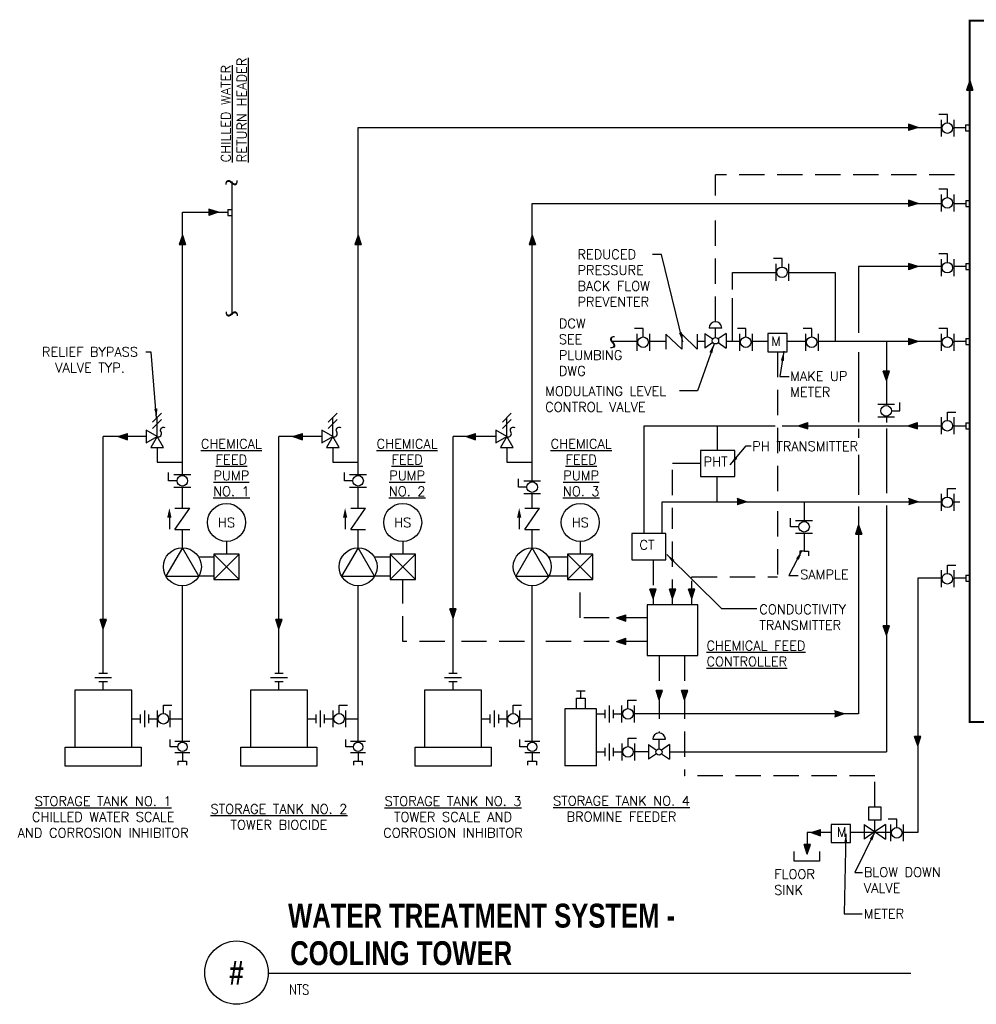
# Model space of a CAD drawing. Header units: inches. Extents: x 1.3 to 15.8, y 1 to 10.8.
# Tile 1 of 2: x 1.3 to 10.7, y 1 to 10.7. Entities that reach past the tile are written whole.
import ezdxf
from ezdxf.enums import TextEntityAlignment as Align

# ---------------------------------------------------------------- set-up
doc = ezdxf.new("R2010")
doc.units = ezdxf.units.IN
doc.header["$MEASUREMENT"] = 0
doc.linetypes.add('HIDDEN', pattern=[0.375, 0.25, -0.125])
for name, color, linetype in [('M-DETL-HEVY', 5, 'Continuous'), ('M-DETL-HID', 2, 'HIDDEN'), ('M-DETL-MEDM', 4, 'Continuous'), ('M-DETL-TEXT', 2, 'Continuous'), ('M-DETL-THIN', 2, 'Continuous')]:
    doc.layers.add(name, color=color, linetype=linetype)
doc.styles.add('BOLD', font='bold.shx', dxfattribs={"width": 0.9})
doc.styles.add('Romans', font='romans.shx')
doc.dimstyles.new('VA-Dims', dxfattribs={"dimtxt": 0.09375, "dimasz": 0.09375, "dimexe": 0.09375, "dimexo": 0.03125, "dimgap": 0.02, "dimtad": 1, "dimdec": 5, "dimzin": 0, "dimdsep": 46, "dimlunit": 4, "dimtxsty": 'Romans', "dimblk": 'ARCHTICK', "dimcen": 0.09375, "dimclrd": 256, "dimclre": 256, "dimclrt": 256, "dimadec": 0, "dimazin": 0, "dimtfac": 1, "dimtdec": 5, "dimtofl": 0, "dimtmove": 0, "dimatfit": 3, "dimfxl": 1, "dimfrac": 2, "dimtolj": 1, "dimtzin": 0, "dimlwd": -1, "dimlwe": -1, "dimarcsym": 0})

# ---------------------------------------------------------------- blocks, each defined once
blk = doc.blocks.new('_ArchTick')
at = {"color": 0, "linetype": 'ByBlock', "const_width": 0.15}
blk.add_lwpolyline([(-0.5, -0.5), (0.5, 0.5)], dxfattribs=at)

msp = doc.modelspace()

# ---------------------------------------------------------------- hatches: boundary and pattern name
at = {"layer": 'M-DETL-MEDM'}
h = msp.add_hatch(color=256, dxfattribs=at)
h.paths.add_polyline_path([(10.6033, 10.035), (10.6345, 10.035), (10.6345, 10.1287)])
h.paths.add_polyline_path([(10.6345, 10.035), (10.6658, 10.035), (10.6345, 10.1287)])
h = msp.add_hatch(color=256, dxfattribs=at)
h.paths.add_polyline_path([(10.0303, 9.6973), (10.0303, 9.666), (10.1241, 9.666)])
h.paths.add_polyline_path([(10.0303, 9.666), (10.0303, 9.6348), (10.1241, 9.666)])
h = msp.add_hatch(color=256, dxfattribs=at)
h.paths.add_polyline_path([(10.0303, 8.9473), (10.0303, 8.916), (10.1241, 8.916)])
h.paths.add_polyline_path([(10.0303, 8.916), (10.0303, 8.8848), (10.1241, 8.916)])
h = msp.add_hatch(color=256, dxfattribs=at)
h.paths.add_polyline_path([(3.1281, 8.8609), (3.1281, 8.8296), (3.2219, 8.8296)])
h.paths.add_polyline_path([(3.1281, 8.8296), (3.1281, 8.7984), (3.2219, 8.8296)])
h = msp.add_hatch(color=256, dxfattribs=at)
h.paths.add_polyline_path([(2.8341, 8.5109), (2.8653, 8.5109), (2.8653, 8.6047)])
h.paths.add_polyline_path([(2.8653, 8.5109), (2.8966, 8.5109), (2.8653, 8.6047)])
h = msp.add_hatch(color=256, dxfattribs=at)
h.paths.add_polyline_path([(4.5681, 8.5109), (4.5993, 8.5109), (4.5993, 8.6047)])
h.paths.add_polyline_path([(4.5993, 8.5109), (4.6306, 8.5109), (4.5993, 8.6047)])
h = msp.add_hatch(color=256, dxfattribs=at)
h.paths.add_polyline_path([(6.2857, 8.5109), (6.3169, 8.5109), (6.3169, 8.6047)])
h.paths.add_polyline_path([(6.3169, 8.5109), (6.3482, 8.5109), (6.3169, 8.6047)])
h = msp.add_hatch(color=256, dxfattribs=at)
h.paths.add_polyline_path([(10.0303, 8.3245), (10.0303, 8.2932), (10.1241, 8.2932)])
h.paths.add_polyline_path([(10.0303, 8.2932), (10.0303, 8.262), (10.1241, 8.2932)])
h = msp.add_hatch(color=256, dxfattribs=at)
h.paths.add_polyline_path([(10.0303, 7.5837), (10.0303, 7.5525), (10.1241, 7.5525)])
h.paths.add_polyline_path([(10.0303, 7.5525), (10.0303, 7.5212), (10.1241, 7.5525)])
h = msp.add_hatch(color=256, dxfattribs=at)
h.paths.add_polyline_path([(9.8425, 7.2616), (9.8113, 7.2616), (9.8113, 7.1679)])
h.paths.add_polyline_path([(9.8113, 7.2616), (9.78, 7.2616), (9.8113, 7.1679)])
h = msp.add_hatch(color=256, dxfattribs=at)
h.paths.add_polyline_path([(9.0351, 6.6909), (9.0351, 6.7222), (8.9414, 6.7222)])
h.paths.add_polyline_path([(9.0351, 6.7222), (9.0351, 6.7534), (8.9414, 6.7222)])
h = msp.add_hatch(color=256, dxfattribs=at)
h.paths.add_polyline_path([(10.1185, 6.6909), (10.1185, 6.7222), (10.0248, 6.7222)])
h.paths.add_polyline_path([(10.1185, 6.7222), (10.1185, 6.7534), (10.0248, 6.7222)])
h = msp.add_hatch(color=256, dxfattribs=at)
h.paths.add_polyline_path([(2.3252, 6.5837), (2.3252, 6.6149), (2.2315, 6.6149)])
h.paths.add_polyline_path([(2.3252, 6.6149), (2.3252, 6.6462), (2.2315, 6.6149)])
h = msp.add_hatch(color=256, dxfattribs=at)
h.paths.add_polyline_path([(4.0492, 6.5837), (4.0492, 6.6149), (3.9554, 6.6149)])
h.paths.add_polyline_path([(4.0492, 6.6149), (4.0492, 6.6462), (3.9554, 6.6149)])
h = msp.add_hatch(color=256, dxfattribs=at)
h.paths.add_polyline_path([(5.7583, 6.5837), (5.7583, 6.6149), (5.6645, 6.6149)])
h.paths.add_polyline_path([(5.7583, 6.6149), (5.7583, 6.6462), (5.6645, 6.6149)])
h = msp.add_hatch(color=256, dxfattribs=at)
h.paths.add_polyline_path([(8.3386, 6.0034), (8.3386, 5.9722), (8.4324, 5.9722)])
h.paths.add_polyline_path([(8.3386, 5.9722), (8.3386, 5.9409), (8.4324, 5.9722)])
h = msp.add_hatch(color=256, dxfattribs=at)
h.paths.add_polyline_path([(10.0303, 6.0034), (10.0303, 5.9722), (10.1241, 5.9722)])
h.paths.add_polyline_path([(10.0303, 5.9722), (10.0303, 5.9409), (10.1241, 5.9722)])
h = msp.add_hatch(color=256, dxfattribs=at)
h.paths.add_polyline_path([(9.5062, 5.6513), (9.5375, 5.6513), (9.5375, 5.7451)])
h.paths.add_polyline_path([(9.5375, 5.6513), (9.5687, 5.6513), (9.5375, 5.7451)])
h = msp.add_hatch(color=256, dxfattribs=at)
h.paths.add_polyline_path([(7.5412, 5.1105), (7.5099, 5.1105), (7.5099, 5.0168)])
h.paths.add_polyline_path([(7.5099, 5.1105), (7.4787, 5.1105), (7.5099, 5.0168)])
h = msp.add_hatch(color=256, dxfattribs=at)
h.paths.add_polyline_path([(7.7334, 5.1105), (7.7022, 5.1105), (7.7022, 5.0168)])
h.paths.add_polyline_path([(7.7022, 5.1105), (7.6709, 5.1105), (7.7022, 5.0168)])
h = msp.add_hatch(color=256, dxfattribs=at)
h.paths.add_polyline_path([(7.9227, 5.1105), (7.8914, 5.1105), (7.8914, 5.0168)])
h.paths.add_polyline_path([(7.8914, 5.1105), (7.8602, 5.1105), (7.8914, 5.0168)])
h = msp.add_hatch(color=256, dxfattribs=at)
h.paths.add_polyline_path([(5.5669, 4.9155), (5.5357, 4.9155), (5.5357, 4.8218)])
h.paths.add_polyline_path([(5.5357, 4.9155), (5.5044, 4.9155), (5.5357, 4.8218)])
h = msp.add_hatch(color=256, dxfattribs=at)
h.paths.add_polyline_path([(2.1153, 4.8108), (2.0841, 4.8108), (2.0841, 4.717)])
h.paths.add_polyline_path([(2.0841, 4.8108), (2.0528, 4.8108), (2.0841, 4.717)])
h = msp.add_hatch(color=256, dxfattribs=at)
h.paths.add_polyline_path([(3.8493, 4.8108), (3.8181, 4.8108), (3.8181, 4.717)])
h.paths.add_polyline_path([(3.8181, 4.8108), (3.7868, 4.8108), (3.8181, 4.717)])
h = msp.add_hatch(color=256, dxfattribs=at)
h.paths.add_polyline_path([(7.2424, 4.7946), (7.2424, 4.8258), (7.1487, 4.8258)])
h.paths.add_polyline_path([(7.2424, 4.8258), (7.2424, 4.8571), (7.1487, 4.8258)])
h = msp.add_hatch(color=256, dxfattribs=at)
h.paths.add_polyline_path([(9.8425, 4.7478), (9.8113, 4.7478), (9.8113, 4.654)])
h.paths.add_polyline_path([(9.8113, 4.7478), (9.78, 4.7478), (9.8113, 4.654)])
h = msp.add_hatch(color=256, dxfattribs=at)
h.paths.add_polyline_path([(7.2424, 4.5612), (7.2424, 4.5924), (7.1487, 4.5924)])
h.paths.add_polyline_path([(7.2424, 4.5924), (7.2424, 4.6237), (7.1487, 4.5924)])
h = msp.add_hatch(color=256, dxfattribs=at)
h.paths.add_polyline_path([(7.6021, 4.1092), (7.5708, 4.1092), (7.5708, 4.0154)])
h.paths.add_polyline_path([(7.5708, 4.1092), (7.5396, 4.1092), (7.5708, 4.0154)])
h = msp.add_hatch(color=256, dxfattribs=at)
h.paths.add_polyline_path([(7.8522, 4.1092), (7.821, 4.1092), (7.821, 4.0154)])
h.paths.add_polyline_path([(7.821, 4.1092), (7.7897, 4.1092), (7.821, 4.0154)])
h = msp.add_hatch(color=256, dxfattribs=at)
h.paths.add_polyline_path([(9.3009, 3.909), (9.3009, 3.8778), (9.3947, 3.8778)])
h.paths.add_polyline_path([(9.3009, 3.8778), (9.3009, 3.8465), (9.3947, 3.8778)])
h = msp.add_hatch(color=256, dxfattribs=at)
h.paths.add_polyline_path([(10.1525, 3.6562), (10.1212, 3.6562), (10.1212, 3.5625)])
h.paths.add_polyline_path([(10.1212, 3.6562), (10.09, 3.6562), (10.1212, 3.5625)])
h = msp.add_hatch(color=256, dxfattribs=at)
h.paths.add_polyline_path([(9.1626, 2.6749), (9.1626, 2.7061), (9.0689, 2.7061)])
h.paths.add_polyline_path([(9.1626, 2.7061), (9.1626, 2.7374), (9.0689, 2.7061)])
h = msp.add_hatch(color=256, dxfattribs=at)
h.paths.add_polyline_path([(9.0624, 2.5879), (9.0312, 2.5879), (9.0312, 2.4942)])
h.paths.add_polyline_path([(9.0312, 2.5879), (8.9999, 2.5879), (9.0312, 2.4942)])

# ---------------------------------------------------------------- linework, layer by layer
at = {"layer": 'M-DETL-HEVY'}
for p, q in [((1.8028, 4.1109), (1.8028, 3.5484)), ((2.3653, 4.1109), (1.8028, 4.1109)), ((2.3653, 3.5484), (2.3653, 4.1109)), ((3.5368, 4.1109), (3.5368, 3.5484)), ((4.0993, 4.1109), (3.5368, 4.1109)), ((4.0993, 3.5484), (4.0993, 4.1109)), ((5.2544, 4.1109), (5.2544, 3.5484)), ((5.8169, 4.1109), (5.2544, 4.1109)), ((5.8169, 3.5484), (5.8169, 4.1109)), ((6.6376, 3.9273), (6.6376, 3.3648)), ((6.9501, 3.9273), (6.6376, 3.9273)), ((6.9501, 3.3648), (6.9501, 3.9273)), ((6.9501, 3.3648), (6.6376, 3.3648))]:
    msp.add_line(p, q, dxfattribs=at)
for points in [[(7.4522, 4.4543), (7.9522, 4.4543), (7.9522, 4.9543), (7.4522, 4.9543)], [(1.7091, 3.5484), (2.4591, 3.5484), (2.4591, 3.3609), (1.7091, 3.3609)], [(3.4431, 3.5484), (4.1931, 3.5484), (4.1931, 3.3609), (3.4431, 3.3609)], [(5.1607, 3.5484), (5.9107, 3.5484), (5.9107, 3.3609), (5.1607, 3.3609)]]:
    msp.add_lwpolyline(points, close=True, dxfattribs=at)
at = {"layer": 'M-DETL-HID'}
msp.add_line((7.8914, 5.2215), (7.8914, 5.2315), dxfattribs=at)
at = {"layer": 'M-DETL-MEDM'}
for p, q in [((10.6345, 10.1287), (10.6033, 10.035)), ((10.6345, 10.1287), (10.6658, 10.035)), ((10.6033, 10.035), (10.6658, 10.035)), ((10.4134, 9.7951), (10.3301, 9.7951)), ((10.3509, 9.743), (10.3509, 9.5764)), ((10.4134, 9.7118), (10.4134, 9.7951)), ((10.4759, 9.743), (10.4759, 9.5764)), ((4.5993, 6.2411), (4.5993, 9.666)), ((4.5993, 9.666), (10.3567, 9.666)), ((10.0303, 9.6973), (10.0303, 9.6348)), ((10.1241, 9.666), (10.0303, 9.6973)), ((10.1241, 9.666), (10.0303, 9.6348)), ((10.4759, 9.6645), (10.5918, 9.6645)), ((10.5918, 9.6917), (10.5918, 9.6324)), ((10.5918, 9.6917), (10.6306, 9.6917)), ((10.5918, 9.6324), (10.6306, 9.6324)), ((3.3527, 9.132), (3.3527, 7.8177)), ((10.4134, 9.057), (10.3301, 9.057)), ((10.4134, 8.9736), (10.4134, 9.057)), ((10.0303, 8.9473), (10.0303, 8.8848)), ((10.1241, 8.916), (10.0303, 8.9473)), ((10.3509, 9.0049), (10.3509, 8.8382)), ((10.4759, 9.0049), (10.4759, 8.8382)), ((10.5969, 8.944), (10.5969, 8.8846)), ((10.5969, 8.944), (10.6357, 8.944)), ((3.1281, 8.8609), (3.1281, 8.7984)), ((3.2219, 8.8296), (3.1281, 8.8609)), ((3.3139, 8.8578), (3.3139, 8.7984)), ((3.3139, 8.8578), (3.3527, 8.8578)), ((6.3169, 8.916), (10.3567, 8.916)), ((6.3169, 6.1786), (6.3169, 8.916)), ((10.1241, 8.916), (10.0303, 8.8848)), ((10.4759, 8.916), (10.5969, 8.916)), ((10.5969, 8.8846), (10.6357, 8.8846)), ((2.8653, 6.2411), (2.8653, 8.8296)), ((2.8653, 8.8296), (3.3139, 8.8296)), ((3.2219, 8.8296), (3.1281, 8.7984)), ((3.3139, 8.7984), (3.3527, 8.7984)), ((2.8653, 8.6047), (2.8341, 8.5109)), ((2.8653, 8.6047), (2.8966, 8.5109)), ((4.5993, 8.6047), (4.5681, 8.5109)), ((4.5993, 8.6047), (4.6306, 8.5109)), ((6.3169, 8.6047), (6.2857, 8.5109)), ((6.3169, 8.6047), (6.3482, 8.5109)), ((2.8341, 8.5109), (2.8966, 8.5109)), ((4.5681, 8.5109), (4.6306, 8.5109)), ((6.2857, 8.5109), (6.3482, 8.5109)), ((8.7819, 8.3722), (8.6985, 8.3722)), ((8.7819, 8.2889), (8.7819, 8.3722)), ((10.4134, 8.4173), (10.3301, 8.4173)), ((10.3509, 8.3652), (10.3509, 8.1985)), ((10.4134, 8.334), (10.4134, 8.4173)), ((10.4759, 8.3652), (10.4759, 8.1985)), ((8.7194, 8.3201), (8.7194, 8.1534)), ((8.8444, 8.3201), (8.8444, 8.1534)), ((9.5375, 8.2932), (9.5375, 7.6387)), ((10.3509, 8.2932), (9.5375, 8.2932)), ((10.0303, 8.3245), (10.0303, 8.262)), ((10.1241, 8.2932), (10.0303, 8.3245)), ((10.1241, 8.2932), (10.0303, 8.262)), ((10.5957, 8.2932), (10.4759, 8.2932)), ((10.5957, 8.3229), (10.5957, 8.2635)), ((10.5957, 8.3229), (10.6345, 8.3229)), ((10.5957, 8.2635), (10.6345, 8.2635)), ((8.2937, 8.2358), (8.7194, 8.2358)), ((8.2937, 8.0661), (8.2937, 8.2358)), ((8.8444, 8.2358), (9.3062, 8.2358)), ((9.3062, 8.2358), (9.3062, 7.5555)), ((8.2937, 7.5555), (8.2937, 7.9808)), ((7.4112, 7.6815), (7.3279, 7.6815)), ((7.4112, 7.5981), (7.4112, 7.6815)), ((8.1879, 7.6857), (8.0629, 7.6857)), ((8.1254, 7.592), (8.1254, 7.6857)), ((8.4244, 7.6815), (8.3411, 7.6815)), ((8.4244, 7.5981), (8.4244, 7.6815)), ((9.0747, 7.6815), (8.9914, 7.6815)), ((9.0747, 7.5981), (9.0747, 7.6815)), ((10.4134, 7.6815), (10.3301, 7.6815)), ((10.4134, 7.5981), (10.4134, 7.6815)), ((7.3487, 7.6294), (7.3487, 7.4627)), ((7.4737, 7.6294), (7.4737, 7.4627)), ((7.6371, 7.6254), (7.6371, 7.4795)), ((7.7923, 7.4795), (7.6371, 7.6254)), ((7.7923, 7.6254), (7.7923, 7.4795)), ((7.9453, 7.4795), (7.7923, 7.6254)), ((7.9453, 7.6254), (7.9453, 7.4795)), ((8.0213, 7.6336), (8.0998, 7.5787)), ((8.0213, 7.6336), (8.0213, 7.4878)), ((8.2296, 7.6336), (8.151, 7.5787)), ((8.2296, 7.6336), (8.2296, 7.4878)), ((8.3619, 7.6294), (8.3619, 7.4627)), ((8.4869, 7.6294), (8.4869, 7.4627)), ((8.8337, 7.6312), (8.6433, 7.6312)), ((8.6433, 7.6312), (8.6433, 7.4526)), ((8.8337, 7.4555), (8.8337, 7.6312)), ((9.0122, 7.6294), (9.0122, 7.4627)), ((9.1372, 7.6294), (9.1372, 7.4627)), ((10.0303, 7.5837), (10.0303, 7.5212)), ((10.1241, 7.5525), (10.0303, 7.5837)), ((10.3509, 7.6294), (10.3509, 7.4627)), ((10.4759, 7.6294), (10.4759, 7.4627)), ((10.5957, 7.5821), (10.5957, 7.5228)), ((10.5957, 7.5821), (10.6345, 7.5821)), ((7.3487, 7.5525), (7.1024, 7.5525)), ((7.6371, 7.5525), (7.4737, 7.5525)), ((8.0213, 7.5525), (7.9453, 7.5525)), ((8.0998, 7.5428), (8.0213, 7.4878)), ((8.151, 7.5428), (8.2296, 7.4878)), ((8.3619, 7.5525), (8.2296, 7.5525)), ((8.6433, 7.5525), (8.4869, 7.5525)), ((9.0122, 7.5525), (8.8337, 7.5525)), ((10.3482, 7.5525), (9.1372, 7.5525)), ((9.8113, 7.5525), (9.8113, 6.9317)), ((10.1241, 7.5525), (10.0303, 7.5212)), ((10.5957, 7.5525), (10.4759, 7.5525)), ((10.5957, 7.5228), (10.6345, 7.5228)), ((8.6433, 7.4526), (8.8337, 7.4526)), ((9.5375, 7.4476), (9.5375, 6.7566)), ((9.8425, 7.2616), (9.78, 7.2616)), ((9.8113, 7.1679), (9.78, 7.2616)), ((9.8113, 7.1679), (9.8425, 7.2616)), ((9.8929, 6.9317), (9.7262, 6.9317)), ((9.945, 6.8692), (9.945, 6.9526)), ((2.5711, 6.7582), (2.6595, 6.8466)), ((4.3051, 6.7582), (4.3935, 6.8466)), ((6.0228, 6.7582), (6.1111, 6.8466)), ((9.8929, 6.8067), (9.7262, 6.8067)), ((9.8113, 6.8067), (9.8113, 6.7546)), ((9.8617, 6.8692), (9.945, 6.8692)), ((10.3509, 6.8055), (10.3509, 6.6388)), ((10.4134, 6.7742), (10.4134, 6.8576)), ((10.4134, 6.8576), (10.4968, 6.8576)), ((10.4759, 6.8055), (10.4759, 6.6388)), ((2.5711, 6.6957), (2.6595, 6.7841)), ((2.6153, 6.6149), (2.6153, 6.8024)), ((4.3051, 6.6957), (4.3935, 6.7841)), ((4.3493, 6.6149), (4.3493, 6.8024)), ((6.0228, 6.6957), (6.1111, 6.7841)), ((6.0669, 6.6149), (6.0669, 6.8024)), ((7.4223, 5.658), (7.4223, 6.7222)), ((7.4223, 6.7222), (8.7131, 6.7222)), ((8.1463, 6.4783), (8.1463, 6.7223)), ((8.7835, 6.7222), (10.3509, 6.7222)), ((8.9414, 6.7222), (9.0351, 6.7534)), ((8.9414, 6.7222), (9.0351, 6.6909)), ((9.0351, 6.6909), (9.0351, 6.7534)), ((10.0248, 6.7222), (10.1185, 6.7534)), ((10.0248, 6.7222), (10.1185, 6.6909)), ((10.1185, 6.6909), (10.1185, 6.7534)), ((10.4759, 6.7222), (10.5969, 6.7222)), ((10.5969, 6.7501), (10.5969, 6.6907)), ((10.5969, 6.7501), (10.6357, 6.7501)), ((2.0841, 4.2803), (2.0841, 6.6149)), ((2.5071, 6.6149), (2.0841, 6.6149)), ((2.2315, 6.6149), (2.3252, 6.6462)), ((2.2315, 6.6149), (2.3252, 6.5837)), ((2.3252, 6.5837), (2.3252, 6.6462)), ((3.8181, 4.2803), (3.8181, 6.6149)), ((4.2411, 6.6149), (3.8181, 6.6149)), ((3.9554, 6.6149), (4.0492, 6.6462)), ((3.9554, 6.6149), (4.0492, 6.5837)), ((4.0492, 6.5837), (4.0492, 6.6462)), ((5.5357, 4.2803), (5.5357, 6.6149)), ((5.9587, 6.6149), (5.5357, 6.6149)), ((5.6645, 6.6149), (5.7583, 6.6462)), ((5.6645, 6.6149), (5.7583, 6.5837)), ((5.7583, 6.5837), (5.7583, 6.6462)), ((9.5375, 6.6931), (9.5375, 6.6037)), ((9.8113, 6.6951), (9.8113, 6.0565)), ((10.5969, 6.6907), (10.6357, 6.6907)), ((2.6153, 6.5067), (2.6153, 6.3609)), ((4.3493, 6.5067), (4.3493, 6.3609)), ((6.0669, 6.5067), (6.0669, 6.3609)), ((8.3147, 6.4783), (7.9779, 6.4783)), ((7.9779, 6.4783), (7.9779, 6.2198)), ((8.3147, 6.2198), (8.3147, 6.4783)), ((9.5375, 6.4364), (9.5375, 6.0394)), ((2.6153, 6.3609), (2.8653, 6.3609)), ((4.3493, 6.3609), (4.5993, 6.3609)), ((6.0669, 6.3609), (6.3169, 6.3609)), ((7.9779, 6.349), (7.7022, 6.349)), ((2.7299, 6.1786), (2.7299, 6.2619)), ((2.782, 6.2411), (2.9487, 6.2411)), ((4.4639, 6.1786), (4.4639, 6.2619)), ((4.516, 6.2411), (4.6827, 6.2411)), ((2.8133, 6.1786), (2.7299, 6.1786)), ((4.5472, 6.1786), (4.4639, 6.1786)), ((6.1815, 6.1161), (6.1815, 6.1994)), ((6.2336, 6.1786), (6.4003, 6.1786)), ((7.9779, 6.2198), (8.3147, 6.2198)), ((8.1417, 5.9722), (8.1417, 6.2198)), ((2.782, 6.1161), (2.9487, 6.1161)), ((2.8653, 5.9078), (2.8653, 6.1161)), ((4.516, 6.1161), (4.6827, 6.1161)), ((4.5993, 5.9078), (4.5993, 6.1161)), ((6.2649, 6.1161), (6.1815, 6.1161)), ((6.2336, 6.0536), (6.4003, 6.0536)), ((6.3169, 5.9078), (6.3169, 6.0536)), ((10.3509, 6.0491), (10.3509, 5.8824)), ((10.4134, 6.0178), (10.4134, 6.1012)), ((10.4134, 6.1012), (10.4968, 6.1012)), ((10.4759, 6.0491), (10.4759, 5.8824)), ((7.6007, 5.658), (7.6007, 5.9722)), ((7.6007, 5.9722), (10.3509, 5.9722)), ((8.4324, 5.9722), (8.3386, 6.0034)), ((8.4324, 5.9722), (8.3386, 5.9409)), ((9.0002, 5.9722), (9.0002, 5.7875)), ((9.8113, 5.9348), (9.8113, 3.5028)), ((10.1241, 5.9722), (10.0303, 6.0034)), ((10.1241, 5.9722), (10.0303, 5.9409)), ((10.4759, 5.9722), (10.535, 5.9722)), ((2.7924, 5.6995), (2.9383, 5.9078)), ((2.7924, 5.9078), (2.9383, 5.9078)), ((4.5264, 5.6995), (4.6722, 5.9078)), ((4.5264, 5.9078), (4.6722, 5.9078)), ((6.244, 5.6995), (6.3899, 5.9078)), ((6.244, 5.9078), (6.3899, 5.9078)), ((9.5375, 5.9264), (9.5375, 3.8778)), ((2.7371, 5.8156), (2.7371, 5.7004)), ((4.471, 5.8156), (4.471, 5.7004)), ((6.1887, 5.8156), (6.1887, 5.7004)), ((8.8643, 5.725), (8.8643, 5.8083)), ((8.9164, 5.7875), (9.0831, 5.7875)), ((9.5375, 5.7451), (9.5062, 5.6513)), ((9.5375, 5.7451), (9.5687, 5.6513)), ((2.7924, 5.6995), (2.9383, 5.6995)), ((2.8653, 5.5171), (2.8653, 5.6995)), ((4.5264, 5.6995), (4.6722, 5.6995)), ((4.5993, 5.5171), (4.5993, 5.6995)), ((6.244, 5.6995), (6.3899, 5.6995)), ((6.3169, 5.5171), (6.3169, 5.6995)), ((7.6369, 5.658), (7.3, 5.658)), ((7.3, 5.658), (7.3, 5.3995)), ((7.6369, 5.3995), (7.6369, 5.658)), ((8.9476, 5.725), (8.8643, 5.725)), ((8.9164, 5.6625), (9.0831, 5.6625)), ((9.0002, 5.6625), (9.0002, 5.484)), ((9.5062, 5.6513), (9.5687, 5.6513)), ((3.3009, 5.5796), (3.3009, 5.4546)), ((5.0393, 5.5796), (5.0393, 5.4546)), ((6.7914, 5.5796), (6.7914, 5.4546)), ((3.4259, 5.2046), (3.1759, 5.4546)), ((3.1759, 5.2046), (3.4259, 5.4546)), ((5.1643, 5.2046), (4.9143, 5.4546)), ((4.9143, 5.2046), (5.1643, 5.4546)), ((6.9164, 5.2046), (6.6664, 5.4546)), ((6.6664, 5.2046), (6.9164, 5.4546)), ((9.0002, 5.484), (8.9577, 5.484)), ((8.9577, 5.484), (8.9577, 5.4372)), ((9.0002, 5.484), (9.0427, 5.484)), ((9.0427, 5.484), (9.0427, 5.4372)), ((3.1759, 5.4234), (3.0277, 5.4234)), ((4.9143, 5.4234), (4.7617, 5.4234)), ((6.6664, 5.4234), (6.4793, 5.4234)), ((7.3, 5.3995), (7.6369, 5.3995)), ((10.4134, 5.2641), (10.4134, 5.3474)), ((10.4134, 5.3474), (10.4968, 5.3474)), ((10.3509, 5.2953), (10.3509, 5.1287)), ((10.4759, 5.2953), (10.4759, 5.1287)), ((10.5957, 5.2481), (10.5957, 5.1887)), ((10.5957, 5.2481), (10.6345, 5.2481)), ((3.1759, 5.2359), (3.0277, 5.2359)), ((4.9143, 5.2359), (4.7617, 5.2359)), ((6.6664, 5.2359), (6.4793, 5.2359)), ((10.1212, 5.2184), (10.1212, 2.7061)), ((10.3509, 5.2184), (10.1212, 5.2184)), ((10.5957, 5.2184), (10.4759, 5.2184)), ((10.5957, 5.1887), (10.6345, 5.1887)), ((2.8653, 3.6074), (2.8653, 5.1421)), ((4.5993, 3.6074), (4.5993, 5.1421)), ((6.3169, 3.6074), (6.3169, 5.1421)), ((7.5412, 5.1105), (7.4787, 5.1105)), ((7.5099, 5.0168), (7.4787, 5.1105)), ((7.5099, 5.0168), (7.5412, 5.1105)), ((7.7334, 5.1105), (7.6709, 5.1105)), ((7.7022, 5.0168), (7.6709, 5.1105)), ((7.7022, 5.0168), (7.7334, 5.1105)), ((7.9227, 5.1105), (7.8602, 5.1105)), ((7.8914, 5.0168), (7.8602, 5.1105)), ((7.8914, 5.0168), (7.9227, 5.1105)), ((5.5669, 4.9155), (5.5044, 4.9155)), ((5.5357, 4.8218), (5.5044, 4.9155)), ((5.5357, 4.8218), (5.5669, 4.9155)), ((2.1153, 4.8108), (2.0528, 4.8108)), ((2.0841, 4.717), (2.0528, 4.8108)), ((2.0841, 4.717), (2.1153, 4.8108)), ((3.8493, 4.8108), (3.7868, 4.8108)), ((3.8181, 4.717), (3.7868, 4.8108)), ((3.8181, 4.717), (3.8493, 4.8108)), ((7.1487, 4.8258), (7.2424, 4.8571)), ((7.1487, 4.8258), (7.2424, 4.7946)), ((7.2424, 4.7946), (7.2424, 4.8571)), ((9.8425, 4.7478), (9.78, 4.7478)), ((9.8113, 4.654), (9.78, 4.7478)), ((9.8113, 4.654), (9.8425, 4.7478)), ((7.1487, 4.5924), (7.2424, 4.6237)), ((7.1487, 4.5924), (7.2424, 4.5612)), ((7.2424, 4.5612), (7.2424, 4.6237)), ((2.0424, 4.2803), (2.1258, 4.2803)), ((3.7764, 4.2803), (3.8597, 4.2803)), ((5.494, 4.2803), (5.5774, 4.2803)), ((2.0008, 4.2386), (2.1674, 4.2386)), ((2.0424, 4.197), (2.1258, 4.197)), ((2.0841, 4.1109), (2.0841, 4.197)), ((3.7347, 4.2386), (3.9014, 4.2386)), ((3.7764, 4.197), (3.8597, 4.197)), ((3.8181, 4.1109), (3.8181, 4.197)), ((5.4524, 4.2386), (5.619, 4.2386)), ((5.494, 4.197), (5.5774, 4.197)), ((5.5357, 4.1109), (5.5357, 4.197)), ((6.7555, 4.1039), (6.8389, 4.1039)), ((6.7972, 4.034), (6.7972, 4.1039)), ((7.6021, 4.1092), (7.5396, 4.1092)), ((7.5708, 4.0154), (7.5396, 4.1092)), ((7.5708, 4.0154), (7.6021, 4.1092)), ((7.8522, 4.1092), (7.7897, 4.1092)), ((7.821, 4.0154), (7.7897, 4.1092)), ((7.821, 4.0154), (7.8522, 4.1092)), ((6.7535, 3.9273), (6.7535, 4.034)), ((6.7535, 4.034), (6.8409, 4.034)), ((6.8409, 4.034), (6.8409, 3.9273)), ((7.262, 3.9299), (7.262, 4.0132)), ((7.262, 4.0132), (7.3454, 4.0132)), ((2.4904, 3.9129), (2.4904, 3.7463)), ((2.6153, 3.9129), (2.6153, 3.7463)), ((2.6778, 3.8817), (2.6778, 3.965)), ((2.6778, 3.965), (2.7612, 3.965)), ((2.7403, 3.9129), (2.7403, 3.7463)), ((4.2243, 3.9129), (4.2243, 3.7463)), ((4.3493, 3.9129), (4.3493, 3.7463)), ((4.4118, 3.8817), (4.4118, 3.965)), ((4.4118, 3.965), (4.4952, 3.965)), ((4.4743, 3.9129), (4.4743, 3.7463)), ((5.942, 3.9129), (5.942, 3.7463)), ((6.0669, 3.9129), (6.0669, 3.7463)), ((6.1294, 3.8817), (6.1294, 3.965)), ((6.1294, 3.965), (6.2128, 3.965)), ((6.1919, 3.9129), (6.1919, 3.7463)), ((7.0335, 3.9195), (7.0335, 3.8361)), ((7.0752, 3.9611), (7.0752, 3.7945)), ((7.1168, 3.9195), (7.1168, 3.8361)), ((7.1995, 3.9611), (7.1995, 3.7945)), ((7.3245, 3.9611), (7.3245, 3.7945)), ((9.3947, 3.8778), (9.3009, 3.909)), ((2.3653, 3.8296), (2.4487, 3.8296)), ((2.4487, 3.8713), (2.4487, 3.7879)), ((2.532, 3.8713), (2.532, 3.7879)), ((2.532, 3.8296), (2.6153, 3.8296)), ((2.7403, 3.8296), (2.8653, 3.8296)), ((4.0993, 3.8296), (4.1827, 3.8296)), ((4.1827, 3.8713), (4.1827, 3.7879)), ((4.266, 3.8713), (4.266, 3.7879)), ((4.266, 3.8296), (4.3493, 3.8296)), ((4.4743, 3.8296), (4.5993, 3.8296)), ((5.8169, 3.8296), (5.9003, 3.8296)), ((5.9003, 3.8713), (5.9003, 3.7879)), ((5.9836, 3.8713), (5.9836, 3.7879)), ((5.9836, 3.8296), (6.0669, 3.8296)), ((6.1919, 3.8296), (6.3169, 3.8296)), ((6.9501, 3.8778), (7.0335, 3.8778)), ((7.1168, 3.8778), (7.2001, 3.8778)), ((9.5375, 3.8778), (7.3245, 3.8778)), ((9.3947, 3.8778), (9.3009, 3.8465)), ((2.745, 3.5518), (2.745, 3.6259)), ((2.7913, 3.6074), (2.9394, 3.6074)), ((4.4789, 3.5518), (4.4789, 3.6259)), ((4.5252, 3.6074), (4.6734, 3.6074)), ((6.1966, 3.5518), (6.1966, 3.6259)), ((6.2429, 3.6074), (6.391, 3.6074)), ((7.2626, 3.5549), (7.2626, 3.6382)), ((7.2626, 3.6382), (7.346, 3.6382)), ((7.5056, 3.6274), (7.6306, 3.6274)), ((7.5681, 3.5336), (7.5681, 3.6274)), ((10.1525, 3.6562), (10.09, 3.6562)), ((10.1212, 3.5625), (10.09, 3.6562)), ((10.1212, 3.5625), (10.1525, 3.6562)), ((2.819, 3.5518), (2.745, 3.5518)), ((4.553, 3.5518), (4.4789, 3.5518)), ((6.2706, 3.5518), (6.1966, 3.5518)), ((6.9501, 3.5028), (7.0335, 3.5028)), ((7.0335, 3.5445), (7.0335, 3.4611)), ((7.0752, 3.5861), (7.0752, 3.4195)), ((7.1168, 3.5445), (7.1168, 3.4611)), ((7.1168, 3.5028), (7.2001, 3.5028)), ((7.2001, 3.5861), (7.2001, 3.4195)), ((7.3251, 3.5861), (7.3251, 3.4195)), ((7.464, 3.5028), (7.3251, 3.5028)), ((7.464, 3.5753), (7.5425, 3.5203)), ((7.464, 3.5753), (7.464, 3.4294)), ((7.6723, 3.5753), (7.5937, 3.5203)), ((7.6723, 3.5753), (7.6723, 3.4294)), ((7.6723, 3.5028), (9.8113, 3.5028)), ((2.7913, 3.4963), (2.9394, 3.4963)), ((2.8653, 3.4963), (2.8653, 3.4129)), ((4.5252, 3.4963), (4.6734, 3.4963)), ((4.5993, 3.4963), (4.5993, 3.4129)), ((6.2429, 3.4963), (6.391, 3.4963)), ((6.3169, 3.4963), (6.3169, 3.4129)), ((7.5425, 3.4844), (7.464, 3.4294)), ((7.5937, 3.4844), (7.6723, 3.4294)), ((9.7601, 2.9582), (9.6362, 2.9582)), ((9.6362, 2.9582), (9.6362, 2.8279)), ((9.7601, 2.8279), (9.7601, 2.9582)), ((9.7601, 2.8279), (9.6362, 2.8279)), ((9.6976, 2.7091), (9.6976, 2.8279)), ((9.9138, 2.8396), (9.8304, 2.8396)), ((9.9138, 2.7562), (9.9138, 2.8396)), ((9.0689, 2.7061), (9.1626, 2.7374)), ((9.1626, 2.6749), (9.1626, 2.7374)), ((9.4586, 2.7854), (9.2682, 2.7854)), ((9.2682, 2.7854), (9.2682, 2.6069)), ((9.4586, 2.6098), (9.4586, 2.7854)), ((9.5934, 2.786), (9.7032, 2.7091)), ((9.5934, 2.786), (9.5934, 2.6401)), ((9.8018, 2.786), (9.6921, 2.7091)), ((9.8018, 2.786), (9.8018, 2.6401)), ((9.8513, 2.7875), (9.8513, 2.6208)), ((9.9763, 2.7875), (9.9763, 2.6208)), ((9.0312, 2.7061), (9.0312, 2.4942)), ((9.2682, 2.7061), (9.0312, 2.7061)), ((9.0689, 2.7061), (9.1626, 2.6749)), ((9.8513, 2.7061), (9.4586, 2.7061)), ((9.6921, 2.7091), (9.5934, 2.6401)), ((9.7032, 2.7091), (9.8018, 2.6401)), ((10.1212, 2.7061), (9.9763, 2.7061)), ((9.0624, 2.5879), (8.9999, 2.5879)), ((9.0312, 2.4942), (8.9999, 2.5879)), ((9.0312, 2.4942), (9.0624, 2.5879)), ((9.2682, 2.6069), (9.4586, 2.6069)), ((8.9006, 2.4242), (8.9006, 2.5184)), ((9.1509, 2.5211), (9.1509, 2.4242)), ((9.1509, 2.4242), (8.9006, 2.4242))]:
    msp.add_line(p, q, dxfattribs=at)
at = {"layer": 'M-DETL-MEDM', "linetype": 'HIDDEN'}
for p, q in [((8.125, 8.993), (8.125, 9.1999)), ((10.4841, 9.1999), (8.125, 9.1999)), ((8.125, 7.7463), (8.125, 8.7476)), ((8.7385, 7.4526), (8.7385, 6.0762)), ((7.7022, 6.0382), (7.7022, 6.349)), ((7.7022, 4.9543), (7.7022, 5.9128)), ((8.7385, 5.8775), (8.7385, 5.2315)), ((7.5099, 5.3995), (7.5099, 4.9543)), ((5.0393, 4.5924), (5.0393, 5.2046)), ((6.7914, 4.8258), (6.7914, 5.2046)), ((7.8914, 5.2315), (8.7385, 5.2315)), ((7.8914, 4.9543), (7.8914, 5.1906)), ((7.4522, 4.8258), (6.7914, 4.8258)), ((5.4537, 4.5924), (5.0393, 4.5924)), ((6.2405, 4.5924), (5.619, 4.5924)), ((7.4522, 4.5924), (6.4017, 4.5924)), ((7.5708, 4.4543), (7.5708, 3.6898)), ((7.821, 4.4543), (7.821, 3.2661)), ((9.6981, 3.2661), (7.821, 3.2661)), ((9.6981, 2.9582), (9.6981, 3.2661))]:
    msp.add_line(p, q, dxfattribs=at)
at = {"layer": 'M-DETL-MEDM'}
for points in [[(2.6153, 6.6149, 0.735191), (2.6548, 6.6612), (2.6548, 6.6612, -0.735191), (2.6934, 6.7063)], [(4.3493, 6.6149, 0.735191), (4.3888, 6.6612), (4.3888, 6.6612, -0.735191), (4.4274, 6.7063)], [(6.0669, 6.6149, 0.735191), (6.1065, 6.6612), (6.1065, 6.6612, -0.735191), (6.145, 6.7063)]]:
    msp.add_lwpolyline(points, format="xyb", dxfattribs=at)
for points in [[(2.5071, 6.6774), (2.5071, 6.5524), (2.6153, 6.6149)], [(2.5528, 6.5067), (2.6778, 6.5067), (2.6153, 6.6149)], [(4.2411, 6.6774), (4.2411, 6.5524), (4.3493, 6.6149)], [(4.2868, 6.5067), (4.4118, 6.5067), (4.3493, 6.6149)], [(5.9587, 6.6774), (5.9587, 6.5524), (6.0669, 6.6149)], [(6.0044, 6.5067), (6.1294, 6.5067), (6.0669, 6.6149)], [(2.8653, 5.5171), (2.703, 5.2359), (3.0277, 5.2359)], [(3.1759, 5.2046), (3.4259, 5.2046), (3.4259, 5.4546), (3.1759, 5.4546)], [(4.5993, 5.5171), (4.4369, 5.2359), (4.7617, 5.2359)], [(4.9143, 5.2046), (5.1643, 5.2046), (5.1643, 5.4546), (4.9143, 5.4546)], [(6.3169, 5.5171), (6.1546, 5.2359), (6.4793, 5.2359)], [(6.6664, 5.2046), (6.9164, 5.2046), (6.9164, 5.4546), (6.6664, 5.4546)]]:
    msp.add_lwpolyline(points, close=True, dxfattribs=at)
for points in [[(2.8237, 3.3713), (2.8237, 3.4129), (2.907, 3.4129), (2.907, 3.3713)], [(4.5577, 3.3713), (4.5577, 3.4129), (4.641, 3.4129), (4.641, 3.3713)], [(6.2753, 3.3713), (6.2753, 3.4129), (6.3586, 3.4129), (6.3586, 3.3713)]]:
    msp.add_lwpolyline(points, dxfattribs=at)
for centre, radius in [((10.4134, 9.6597), 0.0521), ((10.4134, 8.9215), 0.0521), ((8.7819, 8.2368), 0.0521), ((10.4134, 8.2819), 0.0521), ((7.4112, 7.546), 0.0521), ((8.1254, 7.5607), 0.0312), ((8.4244, 7.546), 0.0521), ((9.0747, 7.546), 0.0521), ((10.4134, 7.546), 0.0521), ((9.8096, 6.8692), 0.0521), ((10.4134, 6.7222), 0.0521), ((2.8653, 6.1786), 0.0521), ((4.5993, 6.1786), 0.0521), ((6.3169, 6.1161), 0.0521), ((3.3009, 5.7671), 0.1875), ((5.0393, 5.7671), 0.1875), ((6.7914, 5.7671), 0.1875), ((10.4134, 5.9658), 0.0521), ((8.9997, 5.725), 0.0521), ((2.8653, 5.3296), 0.1875), ((4.5993, 5.3296), 0.1875), ((6.3169, 5.3296), 0.1875), ((10.4134, 5.212), 0.0521), ((7.262, 3.8778), 0.0521), ((2.6778, 3.8296), 0.0521), ((4.4118, 3.8296), 0.0521), ((6.1294, 3.8296), 0.0521), ((2.8653, 3.5518), 0.0463), ((4.5993, 3.5518), 0.0463), ((6.3169, 3.5518), 0.0463), ((7.2626, 3.5028), 0.0521), ((7.5681, 3.5024), 0.0312), ((9.9138, 2.7041), 0.0521)]:
    msp.add_circle(centre, radius, dxfattribs=at)
for centre in [(8.1254, 7.6857), (7.5681, 3.6274)]:
    msp.add_arc(centre, 0.0625, 0, 180, dxfattribs=at)
for points in [[(2.7161, 5.8156), (2.758, 5.8156), (2.7371, 5.9093)], [(4.4501, 5.8156), (4.492, 5.8156), (4.471, 5.9093)], [(6.1677, 5.8156), (6.2096, 5.8156), (6.1887, 5.9093)]]:
    msp.add_solid(points, dxfattribs=at)
at = {"layer": 'M-DETL-TEXT'}
msp.add_line((3.7119, 1.319), (10.0538, 1.319), dxfattribs=at)
msp.add_circle((3.3994, 1.3239), 0.3125, dxfattribs=at)
at = {"layer": 'M-DETL-THIN', "const_width": 0.02}
msp.add_lwpolyline([(14.8662, 3.7985), (10.6345, 3.7985), (10.6345, 10.7199), (15.0168, 10.7199)], dxfattribs=at)

# ---------------------------------------------------------------- texts
at = {"layer": 'M-DETL-MEDM', "insert": (3.3527, 9.132), "char_height": 0.1406, "width": 2.778134, "attachment_point": 5, "style": 'Romans'}
msp.add_mtext('~', dxfattribs=at)
at = {"layer": 'M-DETL-MEDM', "extrusion": (0, 0, -1), "char_height": 0.1406, "width": 2.778134, "attachment_point": 5, "style": 'Romans'}
for insert, text_direction in [((3.3527, 7.8177), (1, 0, 0)), ((7.1004, 7.5443), (0, -1, 0))]:
    msp.add_mtext('~', dxfattribs=dict(at, insert=insert, text_direction=text_direction))
at = {"layer": 'M-DETL-TEXT', "style": 'Romans'}
for s, p in [('PHT', (8.1272, 6.3667)), ('HS', (3.3009, 5.7671)), ('HS', (5.0393, 5.7671)), ('HS', (6.7914, 5.7671)), ('CT', (7.4494, 5.5464))]:
    msp.add_text(s, height=0.09375, dxfattribs=at).set_placement(p, align=Align.MIDDLE_CENTER)
at = {"layer": 'M-DETL-TEXT', "width": 0.8}
for s, height, style, p in [('WATER TREATMENT SYSTEM -', 0.23622, 'BOLD', (3.9088, 1.7686)), ('COOLING TOWER ', 0.23622, 'BOLD', (3.9292, 1.398)), ('NTS', 0.09843, 'Romans', (3.9195, 1.1073))]:
    msp.add_text(s, height=height, dxfattribs=dict(at, style=style)).set_placement(p)
at = {"layer": 'M-DETL-TEXT', "style": 'BOLD', "width": 0.8}
msp.add_text('#', height=0.2362, dxfattribs=at).set_placement((3.3994, 1.3239), align=Align.MIDDLE)
at = {"layer": 'M-DETL-TEXT', "insert": (3.3727, 9.3219), "char_height": 0.09375, "width": 1.852089, "attachment_point": 4, "rotation": 90, "style": 'Romans'}
msp.add_mtext('{\\LCHILLED WATER \\PRETURN HEADER}', dxfattribs=at)
at = {"layer": 'M-DETL-TEXT', "char_height": 0.09375, "attachment_point": 1, "style": 'Romans'}
for s, insert in [('\\A1;REDUCED\\PPRESSURE\\PBACK FLOW\\PPREVENTER', (6.7632, 8.461)), ('\\A1;DCW\\PSEE\\PPLUMBING\\PDWG', (6.5795, 7.7785)), ('\\A1;MAKE UP\\PMETER', (8.8614, 7.2583)), ('\\A1;MODULATING LEVEL\\PCONTROL VALVE', (6.4446, 7.11)), ('\\A1;PH TRANSMITTER', (8.488, 6.5664)), ('\\A1;SAMPLE', (8.9609, 5.3007)), ('\\A1;CONDUCTIVITY\\PTRANSMITTER', (8.5578, 4.9566)), ('\\A1;{\\H1x;M}', (9.3227, 2.7585)), ('\\A1;FLOOR\\PSINK', (8.7046, 2.3428)), ('\\A1;BLOW DOWN\\PVALVE ', (9.5889, 2.3621)), ('\\A1;METER', (9.5889, 1.9521))]:
    msp.add_mtext(s, dxfattribs=dict(at, insert=insert))
at = {"layer": 'M-DETL-TEXT', "extrusion": (0, 0, -1), "insert": (8.7707, 7.6043), "char_height": 0.09375, "attachment_point": 1, "text_direction": (-1, 0, 0), "style": 'Romans'}
msp.add_mtext('\\A1;{\\H1x;M}', dxfattribs=at)
at = {"layer": 'M-DETL-TEXT', "char_height": 0.09375, "width": 1.852089, "style": 'Romans'}
for s, insert, attachment_point in [('RELIEF BYPASS \\PVALVE TYP.', (1.9538, 7.3727), 5), ('{\\LCHEMICAL\\PFEED\\PPUMP\\PNO. 1}', (3.3488, 6.3095), 5), ('{\\LCHEMICAL\\PFEED\\PPUMP\\PNO. 2}', (5.0828, 6.3095), 5), ('{\\LCHEMICAL\\PFEED\\PPUMP\\PNO. 3}', (6.8004, 6.3095), 5), ('{\\LCHEMICAL FEED\\PCONTROLLER}', (8.0362, 4.4731), 4), ('{\\LSTORAGE TANK NO. 1\\P}CHILLED WATER SCALE AND CORROSION INHIBITOR', (2.0841, 2.8609), 5), ('{\\LSTORAGE TANK NO. 3\\P}TOWER SCALE AND CORROSION INHIBITOR', (5.5357, 2.8609), 5), ('{\\LSTORAGE TANK NO. 4\\P}BROMINE FEEDER', (7.198, 2.9416), 5), ('{\\LSTORAGE TANK NO. 2\\P}TOWER BIOCIDE', (3.8181, 2.8609), 5)]:
    msp.add_mtext(s, dxfattribs=dict(at, insert=insert, attachment_point=attachment_point))

# ---------------------------------------------------------------- leaders
at = {"layer": 'M-DETL-TEXT'}
for points in [[(7.8026, 7.5512), (7.5916, 8.4134), (7.5024, 8.4134)], [(8.1109, 7.5316), (7.9493, 7.0678), (7.7704, 7.0678)], [(2.6113, 6.798), (2.5586, 7.447), (2.5059, 7.447)], [(8.8, 7.457), (8.7589, 7.2086), (8.8524, 7.2086)], [(8.2688, 6.3355), (8.4297, 6.523), (8.4787, 6.523)], [(7.6442, 5.4513), (8.185, 4.9177), (8.5321, 4.9177)], [(8.9785, 5.4891), (8.8493, 5.2433), (8.9404, 5.2433)], [(9.7019, 2.7215), (9.5005, 2.3127), (9.5759, 2.3127)], [(9.4128, 2.6942), (9.3934, 1.9043), (9.5731, 1.9043)]]:
    msp.add_leader(points, dimstyle='VA-Dims', dxfattribs=at)

doc.saveas('drawing.dxf')
